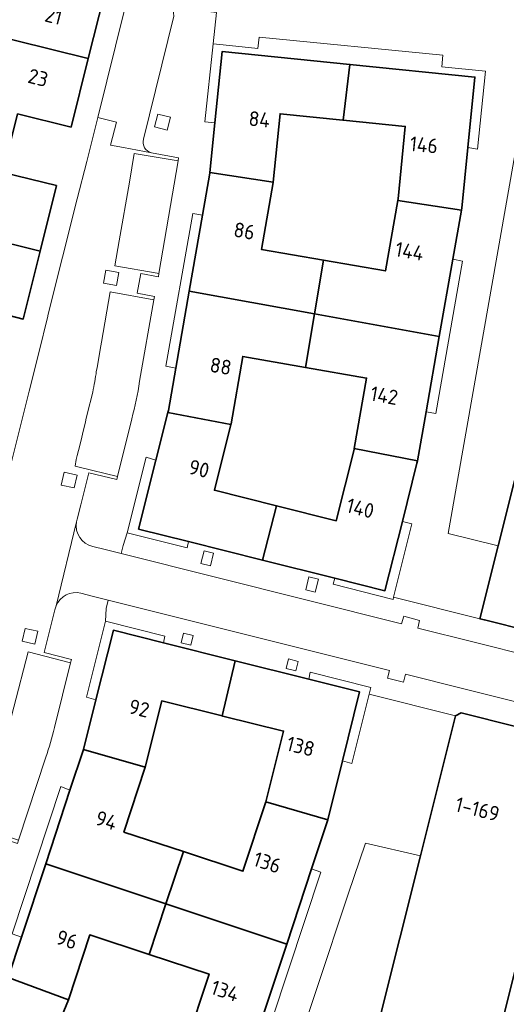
# Model space of a CAD drawing. Extents: x 152761 to 155748, y 459947 to 462743.
# Tile 152 of 256: x 154347 to 154392, y 462098 to 462188. Entities that reach past the tile are written whole.
import ezdxf
from ezdxf.enums import TextEntityAlignment as Align

# ---------------------------------------------------------------- set-up
doc = ezdxf.new("R2010")
doc.units = 0
doc.header["$LTSCALE"] = 0.75
for name, color, linetype, lineweight in [('B-RO-GR-GROENVOORZIENING-GV', 251, 'CONTINUOUS', 18), ('B-RO-OG-BEBOUWING-GV', 6, 'CONTINUOUS', 35), ('B-RO-OG-BEBOUWING-T18', 1, 'CONTINUOUS', 18), ('B-RO-VH-VERHARDING_BETONSTRAATSTEEN-GV', 251, 'CONTINUOUS', 18), ('B-RO-VH-VERHARDING_STRAATBAKSTEEN-GV', 251, 'CONTINUOUS', 18), ('B-RO-VH-VERHARDING_TEGEL-GV', 251, 'CONTINUOUS', 18)]:
    doc.layers.add(name, color=color, linetype=linetype, lineweight=lineweight)
doc.styles.add('NLCS-ISO-M200-T18', font='NLCS-ISO.ttf', dxfattribs={"height": 0.36})

msp = doc.modelspace()

# ---------------------------------------------------------------- linework, layer by layer
at = {"layer": 'B-RO-GR-GROENVOORZIENING-GV', "flags": 128}
for points in [[(154359.936, 462179.283), (154359.641, 462178.12), (154360.804, 462177.825), (154361.099, 462178.988)], [(154356.397, 462164.856), (154355.217, 462165.071), (154355.001, 462163.891), (154356.181, 462163.675)], [(154352.337, 462145.26), (154352.601, 462146.43), (154351.431, 462146.695), (154351.166, 462145.524)], [(154364.15, 462139.548), (154363.858, 462138.384), (154364.731, 462138.165), (154365.023, 462139.329)], [(154373.694, 462137.165), (154373.402, 462136.001), (154374.275, 462135.782), (154374.567, 462136.946)], [(154348.776, 462131.047), (154349.04, 462132.218), (154347.87, 462132.482), (154347.605, 462131.312)], [(154363.156, 462131.822), (154362.283, 462132.041), (154362.064, 462131.168), (154362.937, 462130.949)], [(154372.712, 462129.477), (154371.839, 462129.696), (154371.62, 462128.823), (154372.493, 462128.604)]]:
    msp.add_lwpolyline(points, close=True, dxfattribs=at)
at = {"layer": 'B-RO-OG-BEBOUWING-GV', "flags": 128}
for points in [[(154343.674, 462186.79), (154353.626, 462184.351), (154355.097, 462190.222), (154354.885, 462190.278), (154350.32, 462191.48), (154350.94, 462194.13), (154344.14, 462195.83), (154343.435, 462193.098), (154345.142, 462192.704)], [(154339.792, 462178.41), (154346.564, 462176.711), (154347.2, 462179.3), (154352.06, 462178.1), (154353.626, 462184.351), (154343.674, 462186.79), (154342.181, 462180.773), (154340.483, 462181.193)], [(154376.821, 462178.732), (154377.419, 462183.8), (154365.795, 462184.967), (154365.137, 462178.489), (154364.676, 462173.954), (154370.444, 462173.094), (154371.075, 462179.312), (154376.766, 462178.738)], [(154388.149, 462176.252), (154388.785, 462182.655), (154377.419, 462183.8), (154376.821, 462178.732), (154382.455, 462178.165), (154381.81, 462171.563), (154381.782, 462171.404), (154387.567, 462170.541), (154387.6, 462170.73)], [(154346.564, 462176.711), (154339.792, 462178.41), (154339.107, 462175.652), (154340.806, 462175.23), (154339.322, 462169.251), (154349.248, 462166.811), (154350.73, 462172.78), (154345.89, 462173.97)], [(154408.974, 462175.696), (154400.85, 462177.73), (154400.31, 462177.4), (154399.767, 462175.236), (154390.912, 462139.989), (154389.243, 462133.345), (154389.648, 462133.243), (154397.843, 462131.182), (154398.365, 462131.495), (154409.302, 462175.15)], [(154375.006, 462165.986), (154369.378, 462166.964), (154370.441, 462173.06), (154370.444, 462173.094), (154364.676, 462173.954), (154364.67, 462173.89), (154364.004, 462170.069), (154362.803, 462163.175), (154374.189, 462161.109)], [(154385.547, 462159.049), (154386.783, 462166.079), (154387.567, 462170.541), (154381.782, 462171.404), (154380.656, 462165.005), (154375.006, 462165.986), (154374.189, 462161.109)], [(154335.478, 462161.025), (154342.25, 462159.299), (154342.9, 462161.85), (154347.71, 462160.62), (154349.248, 462166.811), (154339.322, 462169.251), (154337.844, 462163.294), (154336.146, 462163.715)], [(154362.803, 462163.175), (154361.581, 462156.16), (154360.91, 462152.31), (154360.864, 462152.127), (154366.592, 462151.02), (154366.612, 462151.1), (154367.68, 462157.232), (154373.372, 462156.231), (154374.189, 462161.109)], [(154385.547, 462159.049), (154374.189, 462161.109), (154373.372, 462156.231), (154378.944, 462155.252), (154377.82, 462148.85), (154383.561, 462147.741), (154384.342, 462152.19)], [(154359.777, 462147.798), (154358.2, 462141.52), (154362.75, 462140.379), (154369.478, 462138.692), (154370.729, 462143.642), (154365.096, 462145.052), (154366.592, 462151.02), (154360.864, 462152.127)], [(154369.478, 462138.692), (154376.037, 462137.047), (154380.61, 462135.9), (154382.194, 462142.219), (154383.52, 462147.51), (154383.561, 462147.741), (154377.82, 462148.85), (154377.804, 462148.76), (154376.178, 462142.278), (154370.729, 462143.642)], [(154360.453, 462131.168), (154355.905, 462132.305), (154354.318, 462125.973), (154353.189, 462121.468), (154358.797, 462119.854), (154360.311, 462125.878), (154365.794, 462124.52), (154366.984, 462129.535)], [(154376.735, 462120.424), (154378.3, 462126.705), (154373.697, 462127.856), (154366.984, 462129.535), (154365.794, 462124.52), (154365.851, 462124.506), (154371.381, 462123.137), (154369.761, 462116.695), (154375.4, 462115.07)], [(154397.705, 462122.265), (154397.301, 462122.349), (154387.53, 462124.79), (154387.032, 462124.537), (154383.828, 462111.768), (154372.489, 462066.578), (154372.11, 462065.07), (154372.31, 462064.73), (154382.33, 462062.21), (154382.663, 462062.41), (154392.884, 462103.081), (154393.283, 462104.665), (154395.949, 462115.28), (154396.315, 462116.737), (154397.595, 462121.838)], [(154360.691, 462107.408), (154362.277, 462112.166), (154356.859, 462113.95), (154358.797, 462119.854), (154353.189, 462121.468), (154351.961, 462117.751), (154349.75, 462111.06)], [(154371.672, 462103.743), (154373.926, 462110.591), (154375.4, 462115.07), (154369.761, 462116.695), (154367.685, 462110.385), (154362.277, 462112.166), (154360.691, 462107.408)], [(154347.54, 462104.37), (154346.33, 462100.709), (154351.815, 462098.679), (154353.754, 462104.582), (154359.159, 462102.811), (154360.691, 462107.408), (154349.75, 462111.06)], [(154369.511, 462097.18), (154371.672, 462103.743), (154360.691, 462107.408), (154359.159, 462102.811), (154364.611, 462101.024), (154362.537, 462094.711), (154368.029, 462092.678)], [(154352.65, 462086.075), (154354.634, 462090.79), (154349.451, 462092.933), (154351.815, 462098.679), (154346.33, 462100.709), (154344.838, 462097.095), (154342.124, 462090.519)]]:
    msp.add_lwpolyline(points, close=True, dxfattribs=at)
at = {"layer": 'B-RO-VH-VERHARDING_BETONSTRAATSTEEN-GV', "flags": 128}
for points in [[(154358.642, 462176.996), (154361.42, 462188.19), (154361.02, 462192.18), (154360.94, 462192.5), (154360.453, 462196.765), (154356.53, 462196.32), (154356.71, 462194.73), (154355.91, 462194.685), (154355.599, 462192.977), (154354.885, 462190.278), (154355.097, 462190.222), (154356.22, 462189.945)], [(154356.92, 462188.769), (154354.483, 462178.984), (154356.198, 462178.554), (154355.643, 462176.438), (154356.82, 462176.225), (154359.377, 462175.76)], [(154352.608, 462142.408), (154352.938, 462143.721), (154353.67, 462146.63), (154356.21, 462146.02), (154356.278, 462146.291), (154352.803, 462147.163), (154352.443, 462147.254), (154352.527, 462147.86), (154352.612, 462148.207), (154352.723, 462148.665), (154352.963, 462149.62), (154353.163, 462150.438), (154353.358, 462151.238), (154353.412, 462151.456), (154353.536, 462151.963), (154354.029, 462153.971), (154354.078, 462154.211), (154354.123, 462154.451), (154354.167, 462154.691), (154354.212, 462154.931), (154354.252, 462155.176), (154354.292, 462155.416), (154354.332, 462155.656), (154354.354, 462155.811), (154354.42, 462156.22), (154354.767, 462158.203), (154354.82, 462158.518), (154355.612, 462163.1), (154359.589, 462162.376), (154359.64, 462162.67), (154358.07, 462162.97), (154358.39, 462164.76), (154360, 462164.48), (154360.05, 462164.774), (154359.883, 462164.803), (154356.029, 462165.469), (154356.42, 462167.758), (154357.367, 462173.087), (154357.812, 462175.7), (154361.793, 462175.029), (154361.84, 462175.31), (154359.377, 462175.76), (154356.82, 462176.225), (154355.643, 462176.438), (154356.198, 462178.554), (154354.483, 462178.984), (154354.35, 462178.368), (154354.348, 462178.363), (154354.346, 462178.354), (154353.487, 462174.972), (154352.62, 462171.571), (154352.617, 462171.554), (154349.956, 462160.952), (154349.94, 462160.89), (154349.114, 462157.549), (154348.284, 462154.186), (154348.281, 462154.163)], [(154348.229, 462153.955), (154345.642, 462143.642)], [(154350.703, 462134.539), (154352.556, 462142.185)], [(154352.556, 462142.185), (154350.703, 462134.539)], [(154400.55, 462128.273), (154400.71, 462129), (154399.63, 462129.26), (154399.446, 462128.647), (154399.318, 462128.559), (154388.711, 462131.224), (154383.59, 462132.51), (154383.75, 462133.2), (154382.31, 462133.59), (154382.12, 462132.89), (154356.607, 462139.291), (154355.15, 462139.67), (154354.042, 462139.928)], [(154352.951, 462135.683), (154353.98, 462135.41), (154355.43, 462135.05)], [(154355.43, 462135.05), (154381.01, 462128.66), (154380.83, 462127.94), (154382.29, 462127.58), (154382.47, 462128.3), (154387.654, 462127.016), (154398.248, 462124.38), (154398.77, 462124.25), (154398.6, 462123.5), (154400.03, 462123.15), (154400.22, 462123.82), (154405.032, 462122.66)], [(154346.865, 462125.298), (154348.149, 462130.331), (154352.015, 462129.344), (154352.09, 462129.65), (154349.61, 462130.29), (154350.343, 462133.2), (154350.588, 462134.168)]]:
    msp.add_lwpolyline(points, dxfattribs=at)
at = {"layer": 'B-RO-VH-VERHARDING_BETONSTRAATSTEEN-GV'}
for points in [[(154359.377, 462175.76, -0.416578), (154358.642, 462176.996)], [(154348.281, 462154.163, -0.058825), (154348.229, 462153.955)], [(154354.042, 462139.928, -0.399468), (154352.556, 462142.185)], [(154352.556, 462142.185, -0.02651), (154352.608, 462142.408)], [(154350.703, 462134.539, -0.366668), (154352.951, 462135.683)], [(154350.588, 462134.168, -0.050535), (154350.703, 462134.539)]]:
    msp.add_lwpolyline(points, format="xyb", dxfattribs=at)
at = {"layer": 'B-RO-VH-VERHARDING_BETONSTRAATSTEEN-GV', "flags": 128}
for points in [[(154356.397, 462164.856), (154356.181, 462163.675), (154355.001, 462163.891), (154355.217, 462165.071)], [(154352.337, 462145.26), (154351.166, 462145.524), (154351.431, 462146.695), (154352.601, 462146.43)], [(154348.776, 462131.047), (154347.605, 462131.312), (154347.87, 462132.482), (154349.04, 462132.218)]]:
    msp.add_lwpolyline(points, close=True, dxfattribs=at)
at = {"layer": 'B-RO-VH-VERHARDING_STRAATBAKSTEEN-GV', "flags": 128}
for points in [[(154361.793, 462175.029), (154357.812, 462175.7), (154357.367, 462173.087), (154356.42, 462167.758), (154356.029, 462165.469), (154359.883, 462164.803), (154360.05, 462164.774)], [(154361.581, 462156.16), (154362.803, 462163.175), (154364.004, 462170.069), (154363.12, 462170.24), (154360.68, 462156.34)], [(154386.783, 462166.079), (154385.547, 462159.049), (154384.342, 462152.19), (154385.23, 462152.02), (154387.67, 462165.89)], [(154359.777, 462147.798), (154358.89, 462148.05), (154357.149, 462141.18), (154362.61, 462139.81), (154362.75, 462140.379), (154358.2, 462141.52)], [(154382.194, 462142.219), (154380.61, 462135.9), (154376.037, 462137.047), (154375.89, 462136.49), (154381.345, 462135.1), (154381.399, 462135.318), (154383.05, 462141.99)], [(154354.318, 462125.973), (154355.905, 462132.305), (154360.453, 462131.168), (154360.59, 462131.78), (154355.18, 462133.14), (154353.45, 462126.21)], [(154379.179, 462126.487), (154379.33, 462127.09), (154373.82, 462128.49), (154373.697, 462127.856), (154378.3, 462126.705), (154376.735, 462120.424), (154377.6, 462120.18)], [(154347.54, 462104.37), (154349.75, 462111.06), (154351.961, 462117.751), (154351.13, 462118.09), (154346.69, 462104.67)], [(154373.926, 462110.591), (154371.672, 462103.743), (154369.511, 462097.18), (154370.34, 462096.91), (154374.78, 462110.31)]]:
    msp.add_lwpolyline(points, close=True, dxfattribs=at)
for points in [[(154358.298, 462154.965), (154359.589, 462162.376), (154355.612, 462163.1), (154354.82, 462158.518), (154354.767, 462158.203), (154354.42, 462156.22), (154354.354, 462155.811), (154354.332, 462155.656), (154354.292, 462155.416), (154354.252, 462155.176), (154354.212, 462154.931), (154354.167, 462154.691), (154354.123, 462154.451), (154354.078, 462154.211), (154354.029, 462153.971), (154353.536, 462151.963), (154353.412, 462151.456), (154353.358, 462151.238), (154353.163, 462150.438), (154352.963, 462149.62), (154352.723, 462148.665), (154352.612, 462148.207), (154352.527, 462147.86), (154352.443, 462147.254), (154352.803, 462147.163), (154356.278, 462146.291)], [(154356.278, 462146.291), (154357.583, 462151.564)], [(154350.562, 462123.447), (154352.015, 462129.344), (154348.149, 462130.331), (154346.865, 462125.298), (154346.5, 462123.883), (154346.429, 462123.634), (154346.358, 462123.385), (154346.287, 462123.136), (154346.212, 462122.887), (154346.136, 462122.638), (154346.056, 462122.389), (154345.976, 462122.145), (154345.896, 462121.896), (154345.816, 462121.651), (154345.732, 462121.407), (154344.98, 462119.069), (154343.429, 462114.46), (154347.274, 462113.194), (154349.771, 462120.772)]]:
    msp.add_lwpolyline(points, dxfattribs=at)
at = {"layer": 'B-RO-VH-VERHARDING_STRAATBAKSTEEN-GV'}
for points in [[(154357.583, 462151.564, 0.022007), (154358.298, 462154.965)], [(154349.771, 462120.772, 0.017479), (154350.562, 462123.447)]]:
    msp.add_lwpolyline(points, format="xyb", dxfattribs=at)
at = {"layer": 'B-RO-VH-VERHARDING_TEGEL-GV', "flags": 128}
for points in [[(154354.042, 462139.928), (154355.15, 462139.67), (154356.607, 462139.291), (154356.789, 462140.03), (154357.149, 462141.18), (154358.89, 462148.05), (154359.777, 462147.798), (154360.864, 462152.127), (154360.91, 462152.31), (154361.581, 462156.16), (154360.68, 462156.34), (154363.12, 462170.24), (154364.004, 462170.069), (154364.67, 462173.89), (154364.676, 462173.954), (154365.137, 462178.489), (154364.22, 462178.59), (154364.975, 462185.665), (154365.282, 462188.539), (154362.466, 462188.853)], [(154361.42, 462188.19), (154358.642, 462176.996)], [(154365.282, 462188.539), (154364.975, 462185.665), (154365.883, 462185.575), (154369.06, 462185.26), (154369.16, 462186.29), (154385.88, 462184.63), (154385.78, 462183.59), (154389.755, 462183.18), (154389.03, 462176.09), (154388.149, 462176.252), (154387.6, 462170.73), (154387.567, 462170.541), (154386.783, 462166.079), (154387.67, 462165.89), (154385.23, 462152.02), (154384.342, 462152.19), (154383.561, 462147.741), (154383.52, 462147.51), (154382.194, 462142.219), (154383.05, 462141.99), (154381.399, 462135.318), (154389.243, 462133.345), (154390.912, 462139.989), (154386.36, 462141.12), (154392.51, 462176.08)], [(154359.377, 462175.76), (154361.84, 462175.31), (154361.793, 462175.029), (154360.05, 462164.774), (154360, 462164.48), (154358.39, 462164.76), (154358.07, 462162.97), (154359.64, 462162.67), (154359.589, 462162.376), (154358.298, 462154.965)], [(154357.583, 462151.564), (154356.278, 462146.291), (154356.21, 462146.02), (154353.67, 462146.63), (154352.938, 462143.721), (154352.608, 462142.408)], [(154376.037, 462137.047), (154369.478, 462138.692), (154362.75, 462140.379), (154362.61, 462139.81), (154357.149, 462141.18), (154356.789, 462140.03), (154356.607, 462139.291), (154382.12, 462132.89), (154382.31, 462133.59), (154383.75, 462133.2), (154383.59, 462132.51), (154388.711, 462131.224), (154399.318, 462128.559), (154399.446, 462128.647), (154399.63, 462129.26), (154400.71, 462129), (154400.55, 462128.273)], [(154404.634, 462129.472), (154399.86, 462130.674), (154397.843, 462131.182), (154389.648, 462133.243), (154389.243, 462133.345), (154381.399, 462135.318), (154381.345, 462135.1), (154375.89, 462136.49), (154376.037, 462137.047)], [(154337.98, 462080.479), (154339.454, 462084.052), (154338.6, 462084.39), (154344, 462097.44), (154344.838, 462097.095), (154346.33, 462100.709), (154347.54, 462104.37), (154346.69, 462104.67), (154351.13, 462118.09), (154351.961, 462117.751), (154353.189, 462121.468), (154354.318, 462125.973), (154353.45, 462126.21), (154355.18, 462133.14), (154355.238, 462134.3), (154355.43, 462135.05), (154353.98, 462135.41), (154352.951, 462135.683)], [(154387.654, 462127.016), (154382.47, 462128.3), (154382.29, 462127.58), (154380.83, 462127.94), (154381.01, 462128.66), (154355.43, 462135.05), (154355.238, 462134.3), (154355.18, 462133.14), (154360.59, 462131.78), (154360.453, 462131.168), (154366.984, 462129.535), (154373.697, 462127.856), (154373.82, 462128.49), (154379.33, 462127.09), (154379.179, 462126.487), (154387.032, 462124.537), (154387.53, 462124.79), (154397.301, 462122.349), (154397.705, 462122.265), (154402.189, 462121.331)], [(154350.588, 462134.168), (154350.343, 462133.2), (154349.61, 462130.29), (154352.09, 462129.65), (154352.015, 462129.344), (154350.562, 462123.447)], [(154371.62, 462091.31), (154377.25, 462108.28), (154378.85, 462112.92), (154383.828, 462111.768), (154387.032, 462124.537), (154379.179, 462126.487), (154377.6, 462120.18), (154376.735, 462120.424), (154375.4, 462115.07), (154373.926, 462110.591), (154374.78, 462110.31), (154370.34, 462096.91)], [(154405.032, 462122.66), (154400.22, 462123.82), (154400.03, 462123.15), (154398.6, 462123.5), (154398.77, 462124.25), (154398.248, 462124.38), (154387.654, 462127.016)], [(154349.771, 462120.772), (154347.274, 462113.194), (154347.18, 462112.91), (154345.65, 462113.41), (154345.09, 462111.71), (154346.6, 462111.18), (154346.507, 462110.899), (154343.999, 462103.346)]]:
    msp.add_lwpolyline(points, dxfattribs=at)
for points in [[(154359.936, 462179.283), (154361.099, 462178.988), (154360.804, 462177.825), (154359.641, 462178.12)], [(154364.15, 462139.548), (154365.023, 462139.329), (154364.731, 462138.165), (154363.858, 462138.384)], [(154373.694, 462137.165), (154374.567, 462136.946), (154374.275, 462135.782), (154373.402, 462136.001)], [(154363.156, 462131.822), (154362.937, 462130.949), (154362.064, 462131.168), (154362.283, 462132.041)], [(154372.712, 462129.477), (154372.493, 462128.604), (154371.62, 462128.823), (154371.839, 462129.696)]]:
    msp.add_lwpolyline(points, close=True, dxfattribs=at)
at = {"layer": 'B-RO-VH-VERHARDING_TEGEL-GV'}
for points in [[(154358.642, 462176.996, 0.416578), (154359.377, 462175.76)], [(154358.298, 462154.965, -0.022007), (154357.583, 462151.564)], [(154352.556, 462142.185, 0.399468), (154354.042, 462139.928)], [(154352.608, 462142.408, 0.02651), (154352.556, 462142.185)], [(154352.951, 462135.683, 0.366668), (154350.703, 462134.539)], [(154350.703, 462134.539, 0.050535), (154350.588, 462134.168)], [(154350.562, 462123.447, -0.017479), (154349.771, 462120.772)]]:
    msp.add_lwpolyline(points, format="xyb", dxfattribs=at)

# ---------------------------------------------------------------- texts
at = {"layer": 'B-RO-OG-BEBOUWING-T18', "style": 'NLCS-ISO-M200-T18'}
for s, rotation, p in [('21', 345.9, (154350.469, 462188.207)), ('23', 345.9, (154349.063, 462182.596)), ('84', 354.2, (154369.19, 462178.807)), ('146', 354.3, (154384.152, 462176.482)), ('86', 350.1, (154367.816, 462168.646)), ('144', 350, (154382.849, 462166.802)), ('88', 350.1, (154365.672, 462156.339)), ('142', 350, (154380.541, 462153.672)), ('90', 345.9, (154363.702, 462147.006)), ('140', 345.9, (154378.369, 462143.413)), ('92', 345.9, (154358.25, 462125.207)), ('138', 346, (154372.942, 462121.746)), ('1-169', 345.9, (154389.021, 462116.03)), ('94', 341.7, (154355.267, 462115.006)), ('136', 341.8, (154369.908, 462111.178)), ('96', 341.7, (154351.684, 462104.161)), ('134', 341.8, (154366.062, 462099.495))]:
    msp.add_text(s, height=1.35, rotation=rotation, dxfattribs=at).set_placement(p, align=Align.MIDDLE)

doc.saveas('drawing.dxf')
